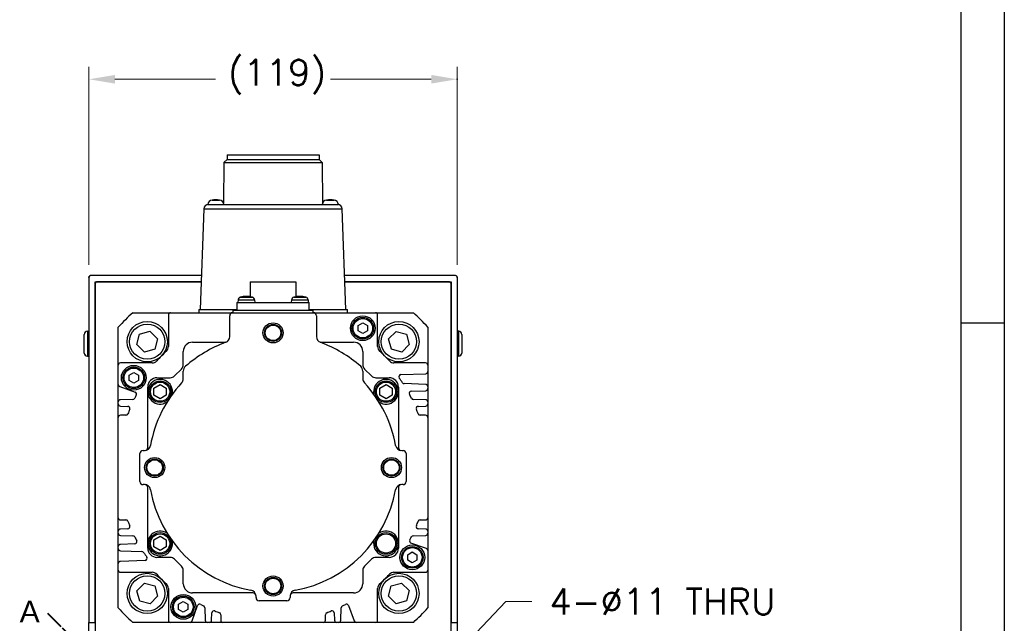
# Model space of a CAD drawing. Extents: x 22827 to 24511, y 10273 to 11461.
# Tile 7 of 18: x 24190 to 24509, y 10770 to 10965. Entities that reach past the tile are written whole.
import ezdxf

# ---------------------------------------------------------------- set-up
doc = ezdxf.new("R2010")
doc.units = 0
doc.header["$LTSCALE"] = 25.4
doc.linetypes.add('CHAIN', pattern=[0.3543, 0.2362, -0.0295, 0.0591, -0.0295])
doc.layers.get('0').update_dxf_attribs({"linetype": 'CONTINUOUS'})
doc.layers.add('ATA-DIM', color=252, linetype='CONTINUOUS', lineweight=25)
doc.layers.add('ATA-SECTION', color=3, linetype='CHAIN', lineweight=40)
doc.styles.get("Standard").update_dxf_attribs({"font": 'simplex.shx'})
doc.styles.add('주 문자 (ISO)', font='arial.ttf')
doc.dimstyles.new('ata_A1', dxfattribs={"dimtxt": 4.2, "dimasz": 4.2, "dimexe": 2, "dimexo": 2, "dimgap": 2, "dimtad": 0, "dimtih": 1, "dimtoh": 1, "dimdec": 6, "dimdsep": 46, "dimtxsty": 'Standard', "dimcen": 0, "dimclrd": 252, "dimclre": 252, "dimclrt": 4, "dimadec": 6, "dimazin": 2, "dimtfac": 1, "dimtdec": 6, "dimtofl": 0, "dimtmove": 0, "dimatfit": 3, "dimfxl": 0, "dimtolj": 1, "dimtzin": 0, "dimlwd": 0, "dimlwe": 0, "dimarcsym": 0})

# ---------------------------------------------------------------- blocks, each defined once
blk = doc.blocks.new('*D9037')
at = {"color": 0}
for p in [(24331.79, 10945.88), (24212.79, 10881.97), (24331.79, 10881.97)]:
    blk.add_point(p, dxfattribs=at)
at = {"layer": 'ATA-DIM', "color": 252, "lineweight": 0}
for p, q in [((24212.79, 10885.97), (24212.79, 10949.88)), ((24331.79, 10885.97), (24331.79, 10949.88)), ((24221.19, 10945.88), (24253.72, 10945.88)), ((24323.39, 10945.88), (24290.86, 10945.88))]:
    blk.add_line(p, q, dxfattribs=at)
at = {"layer": 'ATA-DIM', "color": 252}
for points in [[(24221.19, 10947.28), (24221.19, 10944.48), (24212.79, 10945.88)], [(24323.39, 10944.48), (24323.39, 10947.28), (24331.79, 10945.88)]]:
    blk.add_solid(points, dxfattribs=at)
at = {"layer": 'ATA-DIM', "color": 4, "ltscale": 0.2, "insert": (24257.72, 10952.26), "char_height": 8.4, "attachment_point": 1}
blk.add_mtext('\\A1;(119)', dxfattribs=at)
blk = doc.blocks.new('*D9045')
at = {"color": 0}
for p in [(24320.28, 10748.64), (24312.69, 10740.68)]:
    blk.add_point(p, dxfattribs=at)
at = {"layer": 'ATA-DIM', "color": 252, "lineweight": 0}
for p, q in [((24347.5, 10777.2), (24326.07, 10754.72)), ((24355.92, 10777.2), (24347.5, 10777.2))]:
    blk.add_line(p, q, dxfattribs=at)
at = {"layer": 'ATA-DIM', "color": 252}
blk.add_solid([(24325.06, 10755.69), (24327.09, 10753.76), (24320.28, 10748.64)], dxfattribs=at)
at = {"layer": 'ATA-DIM', "color": 4, "ltscale": 0.2, "insert": (24398.1, 10777.2), "char_height": 8.4, "attachment_point": 5}
blk.add_mtext('4-%%c11 THRU', dxfattribs=at)
blk = doc.blocks.new('ata-Border-A1-002')
at = {"color": 253, "ltscale": 0.5}
blk.add_line((841, 594), (841, 0), dxfattribs=at)
blk.add_line((834, 585), (834, 9))
at = {"color": 253, "linetype": 'Continuous'}
blk.add_line((841, 297), (834, 297), dxfattribs=at)

msp = doc.modelspace()

# ---------------------------------------------------------------- linework, layer by layer
for p, q in [((24256.4195382, 10918.9685835), (24256.3221645, 10905.8231362)), ((24257.4195382, 10919.9685835), (24256.4195382, 10918.9685835)), ((24256.4195382, 10918.9685835), (24288.1595382, 10918.9685835)), ((24257.4195382, 10921.4685835), (24257.4195382, 10919.9685835)), ((24257.4195382, 10921.4685835), (24287.1595382, 10921.4685835)), ((24257.4195382, 10919.9685835), (24287.1595382, 10919.9685835)), ((24287.1595382, 10921.4685835), (24287.1595382, 10919.9685835)), ((24287.1595382, 10919.9685835), (24288.1595382, 10918.9685835)), ((24288.1595382, 10918.9685835), (24288.2569119, 10905.8231362)), ((24252.5876444, 10906.8646295), (24254.991432, 10906.8646295)), ((24289.5876444, 10906.8646295), (24291.991432, 10906.8646295)), ((24249.9262913, 10904.0209327), (24248.7895382, 10871.4685835)), ((24249.9262913, 10904.0209327), (24294.6527851, 10904.0209327)), ((24251.1895382, 10905.4685835), (24251.4253775, 10905.4685835)), ((24251.4253775, 10905.4685835), (24293.1536989, 10905.4685835)), ((24293.1536989, 10905.4685835), (24293.3895382, 10905.4685835)), ((24295.7895382, 10871.4685835), (24294.6527851, 10904.0209327)), ((24212.7895382, 10881.9685835), (24212.7895382, 10770.4685835)), ((24249.1736667, 10882.4685835), (24213.2895382, 10882.4685835)), ((24214.7895382, 10880.4685835), (24249.1038251, 10880.4685835)), ((24214.7895382, 10770.4685835), (24214.7895382, 10880.4685835)), ((24214.7895382, 10879.9685835), (24215.2895382, 10880.4685835)), ((24249.1038251, 10880.4685835), (24215.2895382, 10880.4685835)), ((24264.8895382, 10880.4685835), (24264.8895382, 10875.6596719)), ((24264.8895382, 10880.4685835), (24279.6895382, 10880.4685835)), ((24279.6895382, 10880.4685835), (24279.6895382, 10875.6596719)), ((24331.2895382, 10882.4685835), (24295.4054097, 10882.4685835)), ((24295.4752513, 10880.4685835), (24329.7895382, 10880.4685835)), ((24329.2895382, 10880.4685835), (24295.4752513, 10880.4685835)), ((24329.2895382, 10880.4685835), (24329.7895382, 10879.9685835)), ((24329.7895382, 10880.4685835), (24329.7895382, 10770.4685835)), ((24331.7895382, 10881.9685835), (24331.7895382, 10770.4685835)), ((24214.7895382, 10879.9685835), (24214.7895382, 10748.6219842)), ((24329.7895382, 10748.6219842), (24329.7895382, 10879.9685835)), ((24260.9836629, 10874.6158324), (24260.9095382, 10873.7685835)), ((24260.9836629, 10874.6158324), (24266.3354135, 10874.6158324)), ((24261.6999109, 10875.4886922), (24265.6191655, 10875.4886922)), ((24266.3354135, 10874.6158324), (24266.4095382, 10873.7685835)), ((24278.2436629, 10874.6158324), (24278.1695382, 10873.7685835)), ((24278.2436629, 10874.6158324), (24283.5954135, 10874.6158324)), ((24278.9599109, 10875.4886922), (24282.8791655, 10875.4886922)), ((24283.5954135, 10874.6158324), (24283.6695382, 10873.7685835)), ((24248.2895382, 10871.4685835), (24248.2895382, 10870.4685835)), ((24248.2895382, 10871.4685835), (24260.5895382, 10871.4685835)), ((24259.2895382, 10871.2685835), (24285.2895382, 10871.2685835)), ((24259.2895382, 10871.2685835), (24259.2895382, 10870.4685835)), ((24260.5895382, 10873.7685835), (24283.9895382, 10873.7685835)), ((24260.5895382, 10873.7685835), (24260.5895382, 10871.2685835)), ((24283.9895382, 10871.2685835), (24283.9895382, 10873.7685835)), ((24283.9895382, 10871.4685835), (24296.2895382, 10871.4685835)), ((24285.2895382, 10870.4685835), (24285.2895382, 10871.2685835)), ((24296.2895382, 10870.4685835), (24296.2895382, 10871.4685835)), ((24226.9436453, 10870.4685835), (24239.1881457, 10870.4685835)), ((24238.4923207, 10869.7727584), (24238.4923207, 10859.5392482)), ((24239.1881457, 10870.4685835), (24259.2895382, 10870.4685835)), ((24258.2895382, 10862.7954367), (24258.2895382, 10869.4685835)), ((24259.2895382, 10870.4685835), (24285.2895382, 10870.4685835)), ((24285.2895382, 10870.4685835), (24305.390929, 10870.4685835)), ((24286.2895382, 10869.4685835), (24286.2895382, 10862.7954367)), ((24305.390929, 10870.4685835), (24317.6354311, 10870.4685835)), ((24306.0867541, 10859.5392482), (24306.0867541, 10869.7727584)), ((24212.2895382, 10864.4685835), (24212.7895382, 10864.4685835)), ((24212.2895382, 10864.4685835), (24212.2895382, 10856.4685835)), ((24222.2895374, 10853.5699751), (24222.2895382, 10865.8144763)), ((24229.1632428, 10863.5584117), (24232.5025414, 10864.4798698)), ((24232.5025414, 10864.4798698), (24234.9701968, 10862.0486815)), ((24299.7895382, 10866.3346089), (24301.2895382, 10867.2006343)), ((24299.7895382, 10864.6025581), (24299.7895382, 10866.3346089)), ((24301.2895382, 10863.7365327), (24299.7895382, 10864.6025581)), ((24301.2895382, 10867.2006343), (24302.7895382, 10866.3346089)), ((24302.7895382, 10864.6025581), (24301.2895382, 10863.7365327)), ((24302.7895382, 10866.3346089), (24302.7895382, 10864.6025581)), ((24309.5955317, 10861.9988665), (24312.02672, 10864.466522)), ((24312.02672, 10864.466522), (24315.3793664, 10863.5948788)), ((24322.2895382, 10865.8144763), (24322.2895374, 10853.5699751)), ((24332.2895382, 10864.4685835), (24331.7895382, 10864.4685835)), ((24332.2895382, 10856.4685835), (24332.2895382, 10864.4685835)), ((24211.2895382, 10857.4685835), (24211.2895382, 10863.4685835)), ((24228.2915997, 10860.2057653), (24229.1632428, 10863.5584117)), ((24234.9701968, 10862.0486815), (24234.0985537, 10858.6960351)), ((24310.5169898, 10858.659568), (24309.5955317, 10861.9988665)), ((24315.3793664, 10863.5948788), (24316.3008246, 10860.2555803)), ((24333.2895382, 10863.4685835), (24333.2895382, 10857.4685835)), ((24230.7592551, 10857.7745769), (24228.2915997, 10860.2057653)), ((24234.0985537, 10858.6960351), (24230.7592551, 10857.7745769)), ((24246.2895382, 10860.9685835), (24257.1035452, 10860.9685835)), ((24287.4755312, 10860.9685835), (24298.2895382, 10860.9685835)), ((24313.8696362, 10857.7879248), (24310.5169898, 10858.659568)), ((24316.3008246, 10860.2555803), (24313.8696362, 10857.7879248)), ((24212.2895382, 10856.4685835), (24212.7895382, 10856.4685835)), ((24243.2895382, 10853.7170106), (24243.2895382, 10857.9685835)), ((24301.2895382, 10857.9685835), (24301.2895382, 10853.7170106)), ((24332.2895382, 10856.4685835), (24331.7895382, 10856.4685835)), ((24222.2895374, 10847.2977537), (24222.2895374, 10853.5699751)), ((24233.2188726, 10854.2658002), (24222.9853624, 10854.2658002)), ((24240.4553246, 10850.0543699), (24242.7037518, 10852.302797)), ((24301.8753246, 10852.302797), (24304.1237518, 10850.0543699)), ((24321.5937123, 10854.2658002), (24311.3602021, 10854.2658002)), ((24322.2895374, 10853.5699751), (24322.2895374, 10851.4586254)), ((24225.7895382, 10850.3346089), (24227.2895382, 10851.2006343)), ((24225.7895382, 10848.6025581), (24225.7895382, 10850.3346089)), ((24227.2895382, 10847.7365327), (24225.7895382, 10848.6025581)), ((24227.2895382, 10851.2006343), (24228.7895382, 10850.3346089)), ((24228.7895382, 10848.6025581), (24227.2895382, 10847.7365327)), ((24228.7895382, 10850.3346089), (24228.7895382, 10848.6025581)), ((24234.7895382, 10849.4685835), (24239.0411111, 10849.4685835)), ((24243.2895382, 10849.1750723), (24243.2895382, 10851.6545178)), ((24301.2895382, 10851.6545178), (24301.2895382, 10849.1750723)), ((24305.5379653, 10849.4685835), (24309.7895382, 10849.4685835)), ((24313.6222715, 10850.4840073), (24321.6179963, 10850.7632242)), ((24322.2895374, 10851.4586254), (24322.2895374, 10846.6355992)), ((24222.2895374, 10841.6654203), (24222.2895374, 10847.2977537)), ((24222.7473762, 10846.6438921), (24227.7189293, 10844.8343947)), ((24231.7895382, 10844.9685835), (24231.7895382, 10846.4685835)), ((24233.7895382, 10846.123284), (24235.7895382, 10847.2779846)), ((24233.7895382, 10843.8138829), (24233.7895382, 10846.123284)), ((24235.7895382, 10847.2779846), (24237.7895382, 10846.123284)), ((24237.7895382, 10846.123284), (24237.7895382, 10843.8138829)), ((24306.7895382, 10846.123284), (24308.7895382, 10847.2779846)), ((24306.7895382, 10843.8138829), (24306.7895382, 10846.123284)), ((24308.7895382, 10847.2779846), (24310.7895382, 10846.123284)), ((24310.7895382, 10846.123284), (24310.7895382, 10843.8138829)), ((24312.7895382, 10846.4685835), (24312.7895382, 10844.9685835)), ((24321.6179963, 10847.3310004), (24314.6584048, 10847.5740347)), ((24322.2895374, 10846.6355992), (24322.2895374, 10845.9914285)), ((24322.2895374, 10845.9914285), (24322.2895374, 10841.6654203)), ((24226.9985252, 10842.5018122), (24222.9610785, 10842.3608215)), ((24231.7895382, 10826.9685835), (24231.7895382, 10844.9685835)), ((24235.7895382, 10842.6591824), (24233.7895382, 10843.8138829)), ((24237.7895382, 10843.8138829), (24235.7895382, 10842.6591824)), ((24308.7895382, 10842.6591824), (24306.7895382, 10843.8138829)), ((24310.7895382, 10843.8138829), (24308.7895382, 10842.6591824)), ((24312.7895382, 10844.9685835), (24312.7895382, 10826.9685835)), ((24316.9370985, 10845.1325668), (24321.6179963, 10845.2960274)), ((24321.6179963, 10842.3608215), (24317.5805495, 10842.5018122)), ((24222.2895374, 10841.0212496), (24222.2895374, 10841.6654203)), ((24222.2895374, 10836.6713668), (24222.2895374, 10841.0212496)), ((24222.9610785, 10840.3258484), (24225.3449692, 10840.2426012)), ((24319.2341056, 10840.2426012), (24321.6179963, 10840.3258484)), ((24322.2895374, 10841.6654203), (24322.2895374, 10841.0212496)), ((24322.2895374, 10841.0212496), (24322.2895374, 10836.6713668)), ((24222.2895374, 10804.2658002), (24222.2895374, 10836.6713668)), ((24224.7447943, 10837.3671918), (24222.9853624, 10837.3671918)), ((24321.5937123, 10837.3671918), (24319.8342804, 10837.3671918)), ((24322.2895374, 10836.6713668), (24322.2895374, 10804.2658002)), ((24229.2895382, 10815.9685835), (24229.2895382, 10824.9685835)), ((24230.2895382, 10825.9685835), (24230.7105471, 10825.9685835)), ((24313.8685293, 10825.9685835), (24314.2895382, 10825.9685835)), ((24315.2895382, 10824.9685835), (24315.2895382, 10815.9685835)), ((24230.7105471, 10814.9685835), (24230.2895382, 10814.9685835)), ((24231.7895382, 10795.9685835), (24231.7895382, 10813.9685835)), ((24312.7895382, 10813.9685835), (24312.7895382, 10795.9685835)), ((24314.2895382, 10814.9685835), (24313.8685293, 10814.9685835)), ((24222.2895374, 10799.9159173), (24222.2895374, 10804.2658002)), ((24322.2895374, 10804.2658002), (24322.2895374, 10799.9159173)), ((24222.9853624, 10803.5699751), (24224.7447943, 10803.5699751)), ((24319.8342804, 10803.5699751), (24321.5937123, 10803.5699751)), ((24222.2895374, 10799.2717466), (24222.2895374, 10799.9159173)), ((24222.2895374, 10794.9457384), (24222.2895374, 10799.2717466)), ((24225.3449692, 10800.6945658), (24222.9610785, 10800.6113185)), ((24222.9610785, 10798.5763455), (24226.9985252, 10798.4353547)), ((24233.7895382, 10797.123284), (24235.7895382, 10798.2779846)), ((24235.7895382, 10798.2779846), (24237.7895382, 10797.123284)), ((24317.5805495, 10798.4353547), (24321.6179963, 10798.5763455)), ((24321.6179963, 10800.6113185), (24319.2341056, 10800.6945658)), ((24322.2895374, 10799.9159173), (24322.2895374, 10799.2717466)), ((24322.2895374, 10799.2717466), (24322.2895374, 10793.6394132)), ((24222.2895374, 10794.3015677), (24222.2895374, 10794.9457384)), ((24227.6419762, 10795.8046001), (24222.9610785, 10795.6411396)), ((24231.7895382, 10794.4685835), (24231.7895382, 10795.9685835)), ((24233.7895382, 10794.8138829), (24233.7895382, 10797.123284)), ((24235.7895382, 10793.6591824), (24233.7895382, 10794.8138829)), ((24237.7895382, 10794.8138829), (24235.7895382, 10793.6591824)), ((24237.7895382, 10797.123284), (24237.7895382, 10794.8138829)), ((24312.7895382, 10795.9685835), (24312.7895382, 10794.4685835)), ((24321.8316985, 10794.2932749), (24316.8601455, 10796.1027722)), ((24222.2895374, 10789.4785416), (24222.2895374, 10794.3015677)), ((24222.9610785, 10793.6061665), (24229.9206699, 10793.3631323)), ((24239.0411111, 10791.4685835), (24234.7895382, 10791.4685835)), ((24309.7895382, 10791.4685835), (24305.5379653, 10791.4685835)), ((24315.7895382, 10792.3346089), (24317.2895382, 10793.2006343)), ((24315.7895382, 10790.6025581), (24315.7895382, 10792.3346089)), ((24317.2895382, 10793.2006343), (24318.7895382, 10792.3346089)), ((24318.7895382, 10792.3346089), (24318.7895382, 10790.6025581)), ((24322.2895374, 10793.6394132), (24322.2895374, 10787.3671918)), ((24222.2895374, 10787.3671918), (24222.2895374, 10789.4785416)), ((24230.9568032, 10790.4531596), (24222.9610785, 10790.1739428)), ((24242.7037518, 10788.6343699), (24240.4553246, 10790.882797)), ((24304.1237518, 10790.882797), (24301.8753246, 10788.6343699)), ((24317.2895382, 10789.7365327), (24315.7895382, 10790.6025581)), ((24318.7895382, 10790.6025581), (24317.2895382, 10789.7365327)), ((24222.2895382, 10775.1226906), (24222.2895374, 10787.3671918)), ((24222.9853624, 10786.6713668), (24233.2188726, 10786.6713668)), ((24243.2895382, 10782.9685835), (24243.2895382, 10787.2201563)), ((24301.2895382, 10787.2201563), (24301.2895382, 10782.9685835)), ((24311.3602021, 10786.6713668), (24321.5937123, 10786.6713668)), ((24322.2895374, 10787.3671918), (24322.2895382, 10775.1226906)), ((24228.2782518, 10780.6815867), (24230.7094401, 10783.1492421)), ((24230.7094401, 10783.1492421), (24234.0620866, 10782.277599)), ((24234.0620866, 10782.277599), (24234.9835447, 10778.9383004)), ((24309.6088795, 10778.8884854), (24310.4805227, 10782.2411319)), ((24310.4805227, 10782.2411319), (24313.8198212, 10783.16259)), ((24313.8198212, 10783.16259), (24316.2874767, 10780.7314017)), ((24229.19971, 10777.3422881), (24228.2782518, 10780.6815867)), ((24234.9835447, 10778.9383004), (24232.5523564, 10776.470645)), ((24238.4923207, 10781.3979187), (24238.4923207, 10771.1644085)), ((24265.7895382, 10779.9685835), (24246.2895382, 10779.9685835)), ((24266.7895382, 10778.4685835), (24266.7895382, 10778.8895924)), ((24277.7895382, 10778.8895924), (24277.7895382, 10778.4685835)), ((24298.2895382, 10779.9685835), (24278.7895382, 10779.9685835)), ((24306.0867541, 10771.1644085), (24306.0867541, 10781.3979187)), ((24312.076535, 10776.4572971), (24309.6088795, 10778.8884854)), ((24316.2874767, 10780.7314017), (24315.4158335, 10777.3787552)), ((24232.5523564, 10776.470645), (24229.19971, 10777.3422881)), ((24241.7895382, 10776.3346089), (24243.2895382, 10777.2006343)), ((24241.7895382, 10774.6025581), (24241.7895382, 10776.3346089)), ((24243.2895382, 10777.2006343), (24244.7895382, 10776.3346089)), ((24244.7895382, 10776.3346089), (24244.7895382, 10774.6025581)), ((24246.1142288, 10770.9264223), (24247.9237261, 10775.8979754)), ((24276.7895382, 10777.4685835), (24267.7895382, 10777.4685835)), ((24296.6553487, 10775.8979754), (24298.464846, 10770.9264223)), ((24315.4158335, 10777.3787552), (24312.076535, 10776.4572971)), ((24243.2895382, 10773.7365327), (24241.7895382, 10774.6025581)), ((24244.7895382, 10774.6025581), (24243.2895382, 10773.7365327)), ((24250.2563086, 10775.1775713), (24250.3972994, 10771.1401246)), ((24252.4322724, 10771.1401246), (24252.5155197, 10773.5240153)), ((24255.390929, 10772.9238404), (24255.390929, 10771.1644085)), ((24289.1881457, 10771.1644085), (24289.1881457, 10772.9238404)), ((24292.063555, 10773.5240153), (24292.1468023, 10771.1401246)), ((24294.1817754, 10771.1401246), (24294.3227661, 10775.1775713)), ((24212.7895382, 10766.9685835), (24212.7895382, 10770.4685835)), ((24212.7895382, 10770.4685835), (24214.7895382, 10770.4685835)), ((24239.1881457, 10770.4685835), (24226.9436453, 10770.4685835)), ((24245.4603671, 10770.4685835), (24239.1881457, 10770.4685835)), ((24251.0927005, 10770.4685835), (24245.4603671, 10770.4685835)), ((24251.7368712, 10770.4685835), (24251.0927005, 10770.4685835)), ((24256.0867541, 10770.4685835), (24251.7368712, 10770.4685835)), ((24288.4923207, 10770.4685835), (24256.0867541, 10770.4685835)), ((24292.8422035, 10770.4685835), (24288.4923207, 10770.4685835)), ((24293.4863742, 10770.4685835), (24292.8422035, 10770.4685835)), ((24299.1187076, 10770.4685835), (24293.4863742, 10770.4685835)), ((24305.390929, 10770.4685835), (24299.1187076, 10770.4685835)), ((24317.6354311, 10770.4685835), (24305.390929, 10770.4685835)), ((24329.7895382, 10770.4685835), (24331.7895382, 10770.4685835)), ((24331.7895382, 10770.4685835), (24331.7895382, 10766.9685835))]:
    msp.add_line(p, q)
for centre, radius in [((24231.6308983, 10861.1272234), 6.5), ((24301.2895382, 10865.4685835), 4), ((24301.2895382, 10865.4685835), 3.5), ((24301.2895382, 10865.4685835), 3.15), ((24312.9481781, 10861.1272234), 6.5), ((24231.6308983, 10861.1272234), 5.7), ((24272.2895382, 10863.9685835), 3.25), ((24272.2895382, 10863.9685835), 2.75), ((24272.2895382, 10863.9685835), 2.5), ((24312.9481781, 10861.1272234), 5.7), ((24227.2895382, 10849.4685835), 4), ((24227.2895382, 10849.4685835), 3.5), ((24227.2895382, 10849.4685835), 3.15), ((24235.7895382, 10844.9685835), 3.5), ((24235.7895382, 10844.9685835), 3.1), ((24308.7895382, 10844.9685835), 3.5), ((24308.7895382, 10844.9685835), 3.1), ((24234.0395382, 10820.4685835), 3.25), ((24234.0395382, 10820.4685835), 2.75), ((24310.5395382, 10820.4685835), 3.25), ((24310.5395382, 10820.4685835), 2.75), ((24234.0395382, 10820.4685835), 2.5), ((24310.5395382, 10820.4685835), 2.5), ((24235.7895382, 10795.9685835), 3.5), ((24235.7895382, 10795.9685835), 3.1), ((24308.7895382, 10795.9685835), 3.5), ((24308.7895382, 10795.9685835), 3.1), ((24317.2895382, 10791.4685835), 4), ((24317.2895382, 10791.4685835), 3.5), ((24317.2895382, 10791.4685835), 3.15), ((24231.6308983, 10779.8099436), 6.5), ((24231.6308983, 10779.8099436), 5.7), ((24272.2895382, 10782.2185835), 3.25), ((24272.2895382, 10782.2185835), 2.75), ((24312.9481781, 10779.8099436), 6.5), ((24312.9481781, 10779.8099436), 5.7), ((24272.2895382, 10782.2185835), 2.5), ((24243.2895382, 10775.4685835), 4), ((24243.2895382, 10775.4685835), 3.5), ((24243.2895382, 10775.4685835), 3.15)]:
    msp.add_circle(centre, radius)
for centre, radius, start, end in [((24252.6861532, 10905.3678677), 1.5, 93.765468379, 176.150043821), ((24253.7895382, 10899.9685835), 7, 80.113375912, 99.886624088), ((24254.8929232, 10905.3678677), 1.5, 3.849956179, 86.234531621), ((24289.6861532, 10905.3678677), 1.5, 93.765468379, 176.150043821), ((24290.7895382, 10899.9685835), 7, 80.113375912, 99.886624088), ((24291.8929232, 10905.3678677), 1.5, 3.849956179, 86.234531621), ((24251.4253775, 10903.9685835), 1.5, 90, 178), ((24293.1536989, 10903.9685835), 1.5, 2, 90), ((24213.2895382, 10881.9685835), 0.5, 90, 180), ((24331.2895382, 10881.9685835), 0.5, 0, 90), ((24261.9798576, 10874.5286766), 1, 106.257021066, 175), ((24263.6595382, 10868.7685835), 7, 73.742973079, 106.257026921), ((24265.3392188, 10874.5286766), 1, 5, 73.742978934), ((24279.2398576, 10874.5286766), 1, 106.257021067, 175), ((24280.9195382, 10868.7685835), 7, 73.742973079, 106.257026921), ((24282.5992188, 10874.5286766), 1, 5, 73.742978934), ((24272.2895382, 10820.4685835), 67.5, 132.205446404, 137.794553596), ((24239.1881457, 10869.7727584), 0.695825, 89.999999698, 180), ((24259.2895382, 10869.4685835), 1, 90, 180), ((24285.2895382, 10869.4685835), 1, 0, 90), ((24305.390929, 10869.7727584), 0.6958251, 0, 90.000000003), ((24272.2895382, 10820.4685835), 67.5, 42.205446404, 47.794553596), ((24212.2895382, 10863.4685835), 1, 90, 180), ((24332.2895382, 10863.4685835), 1, 0, 90), ((24256.2895382, 10862.7954367), 2, 290.707124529, 0), ((24288.2895382, 10862.7954367), 2, 180, 249.292875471), ((24272.2895374, 10820.4685835), 50.9940358, 132.486940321, 137.513059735), ((24236.5042491, 10859.5392482), 1.9880716, 312.486940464, 0), ((24246.2895382, 10857.9685835), 3, 90, 180), ((24272.2895382, 10820.4685835), 43.25, 110.707124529, 130.885192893), ((24272.2895382, 10820.4685835), 43.25, 49.114807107, 69.292875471), ((24298.2895382, 10857.9685835), 3, 0, 90), ((24308.0748256, 10859.5392482), 1.9880716, 180, 227.513059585), ((24272.2895374, 10820.4685835), 50.9940358, 42.486939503, 47.513059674), ((24212.2895382, 10857.4685835), 1, 180, 270), ((24233.2188726, 10856.2538717), 1.9880716, 269.99999977, 317.513059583), ((24311.3602021, 10856.2538718), 1.9880716, 222.486959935, 270.000000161), ((24332.2895382, 10857.4685835), 1, 270, 0), ((24222.9853624, 10853.5699751), 0.6958251, 90.00000122, 180), ((24241.2895382, 10853.7170106), 2, 315, 0), ((24245.2895382, 10851.6545178), 2, 130.885192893, 180), ((24299.2895382, 10851.6545178), 2, 0, 49.114807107), ((24303.2895382, 10853.7170106), 2, 180, 225), ((24321.5937123, 10853.5699751), 0.6958251, 0, 90), ((24234.7895382, 10846.4685835), 3, 90, 180), ((24235.7895382, 10844.9685835), 4, 347.077132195, 305.181246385), ((24239.0411111, 10851.4685835), 2, 270, 315), ((24241.2895382, 10849.1750723), 2, 317.199850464, 0), ((24303.2895382, 10849.1750723), 2, 180, 222.800173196), ((24305.5379653, 10851.4685835), 2, 225, 270), ((24308.7895382, 10844.9685835), 4, 234.818753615, 192.922867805), ((24309.7895382, 10846.4685835), 3, 0, 90), ((24313.6465555, 10849.7886062), 0.6958251, 91.999999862, 215.334701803), ((24272.2895374, 10820.4685835), 50, 33.256317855, 35.334701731), ((24321.5937123, 10851.4586254), 0.6958251, 271.999999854, 0), ((24222.9853624, 10847.2977537), 0.695825, 179.999998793, 249.999999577), ((24272.2895382, 10820.4685835), 40.25, 137.199825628, 169.77496314), ((24272.2895382, 10820.4685835), 40.25, 10.22503686, 42.800173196), ((24314.6826887, 10848.2694359), 0.695825, 213.25631749, 267.999999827), ((24321.5937123, 10846.6355992), 0.6958251, 0, 88.000000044), ((24321.5937123, 10845.9914285), 0.6958251, 271.999999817, 0), ((24222.9853624, 10841.6654203), 0.6958251, 92.000000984, 180), ((24226.9742413, 10843.1972134), 0.6958251, 271.999999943, 333.356032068), ((24272.2895373, 10820.4685834), 50, 152.112964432, 153.363294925), ((24227.4809431, 10844.1805331), 0.695825, 332.11296468, 69.999999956), ((24316.9613825, 10844.4371657), 0.6958251, 91.999999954, 208.223150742), ((24272.2895373, 10820.4685835), 50, 26.636804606, 28.215582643), ((24317.6048335, 10843.1972134), 0.695825, 206.636804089, 267.999999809), ((24321.5937123, 10841.6654203), 0.6958251, 0, 88.000000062), ((24222.9853624, 10841.0212496), 0.695825, 179.999999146, 268.000000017), ((24225.3206853, 10839.5472), 0.6958251, 337.893147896, 88.000000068), ((24272.2895373, 10820.4685834), 50, 157.893147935, 159.692475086), ((24319.2583895, 10839.5472), 0.6958251, 91.999999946, 202.104765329), ((24272.2895374, 10820.4685834), 50, 20.307524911, 22.106881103), ((24321.5937123, 10841.0212496), 0.6958251, 271.99999981, 0), ((24222.9853624, 10836.6713668), 0.6958251, 90, 180), ((24224.7447943, 10838.0630169), 0.695825, 269.99999962, 339.692474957), ((24319.8342804, 10838.0630169), 0.6958251, 200.307525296, 270.000000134), ((24321.5937123, 10836.6713668), 0.6958251, 0, 90), ((24230.7105471, 10827.9685835), 2, 270, 349.77496314), ((24230.7895382, 10826.9685835), 1, 280.907887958, 0), ((24313.8685293, 10827.9685835), 2, 190.22503686, 270), ((24313.7895382, 10826.9685835), 1, 180, 259.092112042), ((24230.2895382, 10824.9685835), 1, 90, 180), ((24314.2895382, 10824.9685835), 1, 0, 90), ((24230.2895382, 10815.9685835), 1, 180, 270), ((24230.7105471, 10812.9685835), 2, 10.22503686, 90), ((24230.7895382, 10813.9685835), 1, 0, 79.092112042), ((24313.8685293, 10812.9685835), 2, 90, 169.77496314), ((24313.7895382, 10813.9685835), 1, 100.907887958, 180), ((24314.2895382, 10815.9685835), 1, 270, 0), ((24272.2895382, 10820.4685835), 40.25, 190.22503686, 259.77496314), ((24272.2895382, 10820.4685835), 40.25, 280.22503686, 349.77496314), ((24222.9853624, 10804.2658002), 0.695825, 180, 270), ((24321.5937123, 10804.2658002), 0.695825, 270, 0), ((24224.7447943, 10802.8741501), 0.6958251, 20.307524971, 90.000000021), ((24225.3206853, 10801.389967), 0.6958251, 271.999999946, 22.102690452), ((24272.2895373, 10820.4685836), 50, 200.307524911, 202.106909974), ((24319.2583895, 10801.389967), 0.695825, 157.893147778, 268.00000011), ((24272.2895374, 10820.4685836), 50, 337.893147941, 339.692475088), ((24319.8342804, 10802.8741501), 0.6958251, 89.999999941, 159.692475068), ((24222.9853624, 10799.9159173), 0.6958251, 92.000000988, 180), ((24222.9853624, 10799.2717466), 0.695825, 179.999999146, 267.999999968), ((24226.9742413, 10797.7399535), 0.695825, 26.636804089, 87.999999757), ((24272.2895374, 10820.4685834), 50, 206.636804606, 208.215804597), ((24235.7895382, 10795.9685835), 4, 54.818753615, 12.922867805), ((24308.7895382, 10795.9685835), 4, 167.077132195, 125.181246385), ((24272.2895374, 10820.4685836), 50, 332.112964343, 333.363294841), ((24317.6048335, 10797.7399535), 0.6958251, 91.999999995, 153.356031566), ((24321.5937123, 10799.9159173), 0.6958251, 0, 88.000000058), ((24321.5937123, 10799.2717466), 0.6958251, 271.999999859, 0), ((24222.9853624, 10794.9457384), 0.6958251, 92.000000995, 180), ((24227.6176923, 10796.5000013), 0.6958251, 271.999999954, 28.207201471), ((24234.7895382, 10794.4685835), 3, 180, 270), ((24309.7895382, 10794.4685835), 3, 270, 0), ((24317.0981317, 10796.7566339), 0.695825, 152.112964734, 249.999999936), ((24222.9853624, 10794.3015677), 0.695825, 179.999999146, 268.000000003), ((24229.896386, 10792.6677311), 0.6958251, 33.256263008, 88.0000004), ((24272.2895374, 10820.4685835), 50, 213.256318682, 215.334701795), ((24230.9325193, 10791.1485608), 0.6958251, 271.999999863, 35.334701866), ((24239.0411111, 10789.4685835), 2, 45, 90), ((24305.5379653, 10789.4685835), 2, 90, 135), ((24321.5937123, 10793.6394132), 0.6958251, 0, 69.999999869), ((24222.9853624, 10789.4785416), 0.6958251, 92.000001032, 180), ((24241.2895382, 10787.2201563), 2, 0, 45), ((24303.2895382, 10787.2201563), 2, 135, 180), ((24222.9853624, 10787.3671918), 0.695825, 180, 270), ((24233.2188726, 10784.6832952), 1.9880716, 42.486906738, 90.000000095), ((24272.2895374, 10820.4685835), 50.9940358, 222.48694157, 227.513059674), ((24272.2895374, 10820.4685835), 50.9940358, 312.486940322, 317.513059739), ((24311.3602021, 10784.6832952), 1.9880716, 89.999999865, 137.513059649), ((24321.5937123, 10787.3671918), 0.695825, 269.999999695, 0), ((24236.5042491, 10781.3979187), 1.9880716, 0, 47.513059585), ((24246.2895382, 10782.9685835), 3, 180, 270), ((24298.2895382, 10782.9685835), 3, 270, 0), ((24308.0748256, 10781.3979187), 1.9880716, 132.486940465, 180), ((24264.7895382, 10778.8895924), 2, 0, 79.77496314), ((24265.7895382, 10778.9685835), 1, 10.907887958, 90), ((24279.7895382, 10778.8895924), 2, 100.22503686, 180), ((24278.7895382, 10778.9685835), 1, 90, 169.092112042), ((24248.5775878, 10775.6599892), 0.6958251, 62.112885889, 159.999999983), ((24272.2895378, 10820.4685833), 50, 242.112965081, 243.363177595), ((24249.5609074, 10775.1532874), 0.695825, 1.999999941, 63.364431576), ((24267.7895382, 10778.4685835), 1, 180, 270), ((24276.7895382, 10778.4685835), 1, 270, 0), ((24295.0181673, 10775.1532874), 0.695825, 116.636805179, 178.000000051), ((24272.289537, 10820.4685833), 50, 296.63680519, 297.887036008), ((24296.001487, 10775.6599892), 0.695825, 19.999999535, 117.88703607), ((24272.2895382, 10820.4685835), 67.5, 222.205446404, 227.794553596), ((24253.2109209, 10773.4997313), 0.6958251, 67.893203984, 177.999999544), ((24272.2895376, 10820.4685834), 50, 247.893146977, 249.692365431), ((24254.695104, 10772.9238404), 0.6958251, 0, 69.700340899), ((24289.8839708, 10772.9238404), 0.6958251, 110.307524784, 180), ((24272.2895373, 10820.4685834), 50, 290.307524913, 292.106852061), ((24291.3681539, 10773.4997314), 0.695825, 1.999999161, 112.106852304), ((24272.2895382, 10820.4685835), 67.5, 312.205446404, 317.794553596), ((24239.1881457, 10771.1644085), 0.6958251, 180, 270), ((24245.4603671, 10771.1644085), 0.695825, 269.99999996, 340.000000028), ((24251.0927005, 10771.1644085), 0.6958251, 182.000001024, 270.000000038), ((24251.7368712, 10771.1644085), 0.695825, 270.000000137, 357.999999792), ((24256.0867541, 10771.1644085), 0.6958251, 180, 270.000000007), ((24288.4923207, 10771.1644085), 0.695825, 269.999999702, 0), ((24292.8422035, 10771.1644085), 0.6958251, 182.000000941, 270.000000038), ((24293.4863742, 10771.1644085), 0.695825, 269.999998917, 358.000000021), ((24299.1187076, 10771.1644085), 0.695825, 199.999999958, 270.000000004), ((24305.390929, 10771.1644085), 0.695825, 269.999999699, 0)]:
    msp.add_arc(centre, radius, start, end)
at = {"layer": 'ATA-SECTION'}
msp.add_line((24199.4330357, 10773.4342439), (24206.5490837, 10766.3075342), dxfattribs=at)

# ---------------------------------------------------------------- block references
at = {"xscale": 2, "yscale": 2, "zscale": 2}
msp.add_blockref('ata-Border-A1-002', (22826.5637393, 10273.1211661), dxfattribs=at)
msp.add_blockref('ata-Border-A1-002', (22826.5637393, 10273.1211661), dxfattribs=at)

# ---------------------------------------------------------------- texts
at = {"layer": 'ATA-SECTION', "insert": (24190.3876355, 10770.4337927), "char_height": 6.9999999, "attachment_point": 7, "style": '주 문자 (ISO)'}
msp.add_mtext('A', dxfattribs=at)

# ---------------------------------------------------------------- dimensions: what is measured, and where the dimension line sits
at = {"layer": 'ATA-DIM'}
dim = msp.add_linear_dim(base=(24331.7895382, 10945.8807142), p1=(24212.7895382, 10881.9685835), p2=(24331.7895382, 10881.9685835), angle=180, text='(<>)', dimstyle='ata_A1', override={"dimscale": 2, "dimdec": 3, "dimtol": 0, "dimlim": 0, "dimtp": 0, "dimtm": 0, "dimtfac": 0.857143, "dimtdec": 2, "dimtolj": 1, "dimtzin": 0}, dxfattribs=at)
dim.commit()
dim.dimension.update_dxf_attribs({"geometry": '*D9037', "text_midpoint": (24272.2895382, 10945.8807142), "dimtype": 160})
dim = msp.add_diameter_dim_2p(p1=(24312.6886576, 10740.6818577), p2=(24320.2787665, 10748.6436569), text='4-<> THRU', dimstyle='ata_A1', override={"dimscale": 2, "dimtp": 0.1, "dimtm": 0.1, "dimtfac": 0.71, "dimtdec": 3, "dimtolj": 0, "dimtzin": 8}, dxfattribs=at)
dim.commit()
dim.dimension.update_dxf_attribs({"geometry": '*D9045', "text_midpoint": (24398.1004394, 10777.1983849), "dimtype": 163})

doc.saveas('drawing.dxf')
